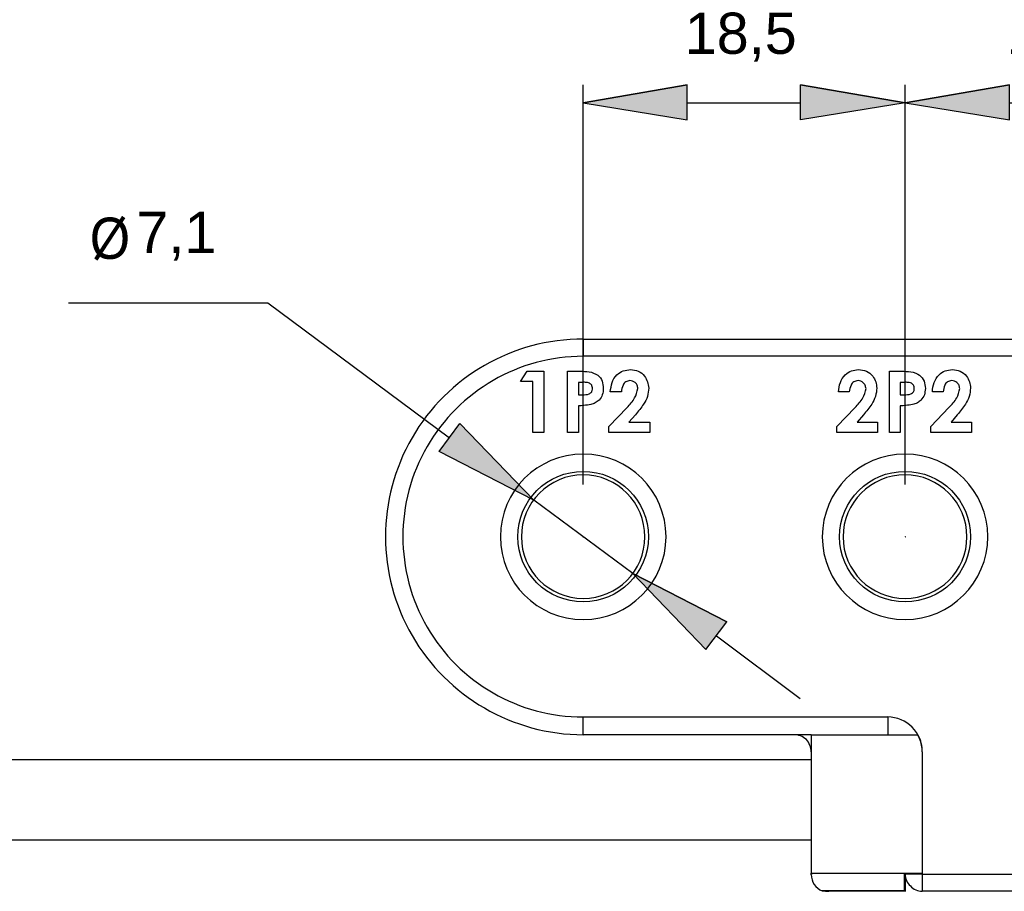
# Model space of a CAD drawing. Extents: x 165 to 962, y 179 to 777.
# Tile 4 of 6: x 488 to 648, y 447 to 589. Entities that reach past the tile are written whole.
import ezdxf

# ---------------------------------------------------------------- set-up
doc = ezdxf.new("R2010")
doc.units = 0
doc.layers.add('CAPA_1', color=7, linetype='CONTINUOUS')

# ---------------------------------------------------------------- blocks, each defined once
blk = doc.blocks.new('*U39')
at = {"layer": 'CAPA_1', "color": 7}
blk.add_solid([(596.45, 572.83), (579.53, 575.64), (596.45, 578.52)], dxfattribs=at)
blk = doc.blocks.new('BLOCK_4')
at = {"layer": 'CAPA_1'}
blk.add_lwpolyline([(579.53, 575.64), (596.45, 572.83), (596.45, 578.52), (579.53, 575.64)], dxfattribs=at)
at = {"layer": 'CAPA_1', "color": 7}
for points in [[(596.45, 578.52), (579.53, 575.64)], [(579.53, 575.64), (596.45, 572.83), (596.45, 578.52), (579.53, 575.64)]]:
    blk.add_lwpolyline(points, dxfattribs=at)
at = {"layer": 'CAPA_1'}
blk.add_open_spline([(596.45, 578.52), (596.45, 578.52), (579.53, 575.64), (579.53, 575.64), (579.53, 575.64), (596.45, 578.52), (596.45, 578.52), (596.45, 578.52), (596.45, 578.52), (596.45, 578.52)], degree=3, knots=[0, 0, 0, 0, 1, 1, 1, 2, 2, 2, 3, 3, 3, 3], dxfattribs=at)
at = {"layer": 'CAPA_1', "color": 7}
blk.add_blockref('*U39', (0, 0), dxfattribs=at)
blk = doc.blocks.new('*U40')
at = {"layer": 'CAPA_1', "color": 7}
blk.add_solid([(614.88, 572.83), (614.88, 578.52), (631.87, 575.64)], dxfattribs=at)
blk = doc.blocks.new('BLOCK_5')
at = {"layer": 'CAPA_1'}
blk.add_lwpolyline([(631.87, 575.64), (614.88, 572.83), (614.88, 578.52), (631.87, 575.64)], dxfattribs=at)
at = {"layer": 'CAPA_1', "color": 7}
for points in [[(614.88, 578.52), (631.87, 575.64)], [(631.87, 575.64), (614.88, 572.83), (614.88, 578.52), (631.87, 575.64)]]:
    blk.add_lwpolyline(points, dxfattribs=at)
at = {"layer": 'CAPA_1'}
blk.add_open_spline([(614.88, 578.52), (614.88, 578.52), (631.87, 575.64), (631.87, 575.64), (631.87, 575.64), (614.88, 578.52), (614.88, 578.52), (614.88, 578.52), (614.88, 578.52), (614.88, 578.52)], degree=3, knots=[0, 0, 0, 0, 1, 1, 1, 2, 2, 2, 3, 3, 3, 3], dxfattribs=at)
at = {"layer": 'CAPA_1', "color": 7}
blk.add_blockref('*U40', (0, 0), dxfattribs=at)
blk = doc.blocks.new('BLOCK_6')
at = {"layer": 'CAPA_1', "color": 7, "insert": (596.02, 582.34), "char_height": 6.7075, "attachment_point": 7}
blk.add_mtext('\\fArial|b0|i0|c0|p34;\\W1;18,5', dxfattribs=at)
blk = doc.blocks.new('*U41')
at = {"layer": 'CAPA_1', "color": 7}
blk.add_solid([(648.86, 572.83), (631.87, 575.64), (648.86, 578.52)], dxfattribs=at)
blk = doc.blocks.new('BLOCK_8')
at = {"layer": 'CAPA_1'}
blk.add_lwpolyline([(631.87, 575.64), (648.86, 572.83), (648.86, 578.52), (631.87, 575.64)], dxfattribs=at)
at = {"layer": 'CAPA_1', "color": 7}
for points in [[(648.86, 578.52), (631.87, 575.64)], [(631.87, 575.64), (648.86, 572.83), (648.86, 578.52), (631.87, 575.64)]]:
    blk.add_lwpolyline(points, dxfattribs=at)
at = {"layer": 'CAPA_1'}
blk.add_open_spline([(648.86, 578.52), (648.86, 578.52), (631.87, 575.64), (631.87, 575.64), (631.87, 575.64), (648.86, 578.52), (648.86, 578.52), (648.86, 578.52), (648.86, 578.52), (648.86, 578.52)], degree=3, knots=[0, 0, 0, 0, 1, 1, 1, 2, 2, 2, 3, 3, 3, 3], dxfattribs=at)
at = {"layer": 'CAPA_1', "color": 7}
blk.add_blockref('*U41', (0, 0), dxfattribs=at)
blk = doc.blocks.new('*U42')
at = {"layer": 'CAPA_1', "color": 7}
blk.add_solid([(667.3, 572.83), (667.3, 578.52), (684.29, 575.64)], dxfattribs=at)
blk = doc.blocks.new('BLOCK_9')
at = {"layer": 'CAPA_1'}
blk.add_lwpolyline([(684.29, 575.64), (667.3, 572.83), (667.3, 578.52), (684.29, 575.64)], dxfattribs=at)
at = {"layer": 'CAPA_1', "color": 7}
for points in [[(667.3, 578.52), (684.29, 575.64)], [(684.29, 575.64), (667.3, 572.83), (667.3, 578.52), (684.29, 575.64)]]:
    blk.add_lwpolyline(points, dxfattribs=at)
at = {"layer": 'CAPA_1'}
blk.add_open_spline([(667.3, 578.52), (667.3, 578.52), (684.29, 575.64), (684.29, 575.64), (684.29, 575.64), (667.3, 578.52), (667.3, 578.52), (667.3, 578.52), (667.3, 578.52), (667.3, 578.52)], degree=3, knots=[0, 0, 0, 0, 1, 1, 1, 2, 2, 2, 3, 3, 3, 3], dxfattribs=at)
at = {"layer": 'CAPA_1', "color": 7}
blk.add_blockref('*U42', (0, 0), dxfattribs=at)
blk = doc.blocks.new('BLOCK_10')
at = {"layer": 'CAPA_1', "color": 7, "insert": (648.43, 582.34), "char_height": 6.7075, "attachment_point": 7}
blk.add_mtext('\\fArial|b0|i0|c0|p34;\\W1;18,5', dxfattribs=at)
blk = doc.blocks.new('BLOCK_7')
at = {"layer": 'CAPA_1'}
for points in [[(631.87, 578.52), (631.87, 578.52)], [(631.87, 513.5), (631.87, 578.52)], [(684.29, 578.52), (684.29, 578.52)], [(684.29, 513.5), (684.29, 578.52)], [(648.86, 575.64), (667.3, 575.64)]]:
    blk.add_lwpolyline(points, dxfattribs=at)
for name in ['BLOCK_10', 'BLOCK_8', 'BLOCK_9']:
    blk.add_blockref(name, (0, 0), dxfattribs=at)
blk = doc.blocks.new('BLOCK_20')
at = {"layer": 'CAPA_1', "color": 7, "insert": (499.1, 549.94), "char_height": 6.7075, "attachment_point": 7}
blk.add_mtext('\\fLucida Sans Unicode|b0|i0|c0|p34;\\W1;Ø', dxfattribs=at)
blk = doc.blocks.new('BLOCK_21')
at = {"layer": 'CAPA_1', "color": 7, "insert": (506.81, 549.94), "char_height": 6.7075, "attachment_point": 7}
blk.add_mtext('\\fArial|b0|i0|c0|p34;\\W1;7,1', dxfattribs=at)
blk = doc.blocks.new('*U47')
at = {"layer": 'CAPA_1', "color": 7, "extrusion": (0, 0, -1)}
for points in [[(-599.47, 486.65), (-587.59, 499.03), (-599.47, 492.92)], [(-599.47, 486.65), (-599.47, 492.92), (-602.86, 491.18)]]:
    blk.add_solid(points, dxfattribs=at)
blk = doc.blocks.new('BLOCK_22')
at = {"layer": 'CAPA_1'}
blk.add_lwpolyline([(587.59, 499.03), (599.47, 486.65), (602.86, 491.18), (587.59, 499.03)], dxfattribs=at)
at = {"layer": 'CAPA_1', "color": 7}
for points in [[(602.86, 491.18), (587.59, 499.03)], [(587.59, 499.03), (599.47, 486.65), (602.86, 491.18), (587.59, 499.03)]]:
    blk.add_lwpolyline(points, dxfattribs=at)
at = {"layer": 'CAPA_1'}
blk.add_open_spline([(602.86, 491.18), (602.86, 491.18), (587.59, 499.03), (587.59, 499.03), (587.59, 499.03), (602.86, 491.18), (602.86, 491.18), (602.86, 491.18), (602.86, 491.18), (602.86, 491.18)], degree=3, knots=[0, 0, 0, 0, 1, 1, 1, 2, 2, 2, 3, 3, 3, 3], dxfattribs=at)
at = {"layer": 'CAPA_1', "color": 7}
blk.add_blockref('*U47', (0, 0), dxfattribs=at)
blk = doc.blocks.new('*U48')
at = {"layer": 'CAPA_1', "color": 7}
for points in [[(559.44, 517.16), (556.06, 518.9), (559.44, 523.44)], [(559.44, 517.16), (559.44, 523.44), (571.46, 510.98)]]:
    blk.add_solid(points, dxfattribs=at)
blk = doc.blocks.new('BLOCK_23')
at = {"layer": 'CAPA_1'}
blk.add_lwpolyline([(571.46, 510.98), (556.06, 518.9), (559.44, 523.44), (571.46, 510.98)], dxfattribs=at)
at = {"layer": 'CAPA_1', "color": 7}
for points in [[(571.46, 510.98), (556.06, 518.9), (559.44, 523.44), (571.46, 510.98)], [(559.44, 523.44), (571.46, 510.98)]]:
    blk.add_lwpolyline(points, dxfattribs=at)
at = {"layer": 'CAPA_1'}
blk.add_open_spline([(559.44, 523.44), (559.44, 523.44), (571.46, 510.98), (571.46, 510.98), (571.46, 510.98), (559.44, 523.44), (559.44, 523.44), (559.44, 523.44), (559.44, 523.44), (559.44, 523.44)], degree=3, knots=[0, 0, 0, 0, 1, 1, 1, 2, 2, 2, 3, 3, 3, 3], dxfattribs=at)
at = {"layer": 'CAPA_1', "color": 7}
blk.add_blockref('*U48', (0, 0), dxfattribs=at)
blk = doc.blocks.new('BLOCK_19')
at = {"layer": 'CAPA_1'}
for points in [[(495.79, 543.1), (528.19, 543.1)], [(528.19, 543.1), (528.19, 543.1)], [(528.19, 543.1), (557.78, 521.14)], [(587.59, 499.03), (571.46, 510.98)], [(601.2, 488.88), (614.81, 478.73)]]:
    blk.add_lwpolyline(points, dxfattribs=at)
for name in ['BLOCK_20', 'BLOCK_21', 'BLOCK_23', 'BLOCK_22']:
    blk.add_blockref(name, (0, 0), dxfattribs=at)
blk = doc.blocks.new('*U49')
at = {"layer": 'CAPA_1', "color": 7}
blk.add_solid([(579.53, 505.01), (579.46, 505.01), (579.53, 505.08)], dxfattribs=at)
blk = doc.blocks.new('*U50')
at = {"layer": 'CAPA_1', "color": 7, "extrusion": (0, 0, -1)}
blk.add_solid([(-631.87, 505.01), (-631.87, 505.08), (-631.94, 505.01)], dxfattribs=at)
blk = doc.blocks.new('*U51')
at = {"layer": 'CAPA_1', "color": 7, "extrusion": (0, 0, -1)}
for points in [[(-631.87, 575.64), (-631.87, 575.71), (-631.88, 575.64)], [(-631.88, 575.64), (-631.87, 575.71), (-631.88, 575.71)], [(-631.88, 575.64), (-631.88, 575.71), (-631.88, 575.64)], [(-631.88, 575.64), (-631.88, 575.71), (-631.88, 575.71)], [(-631.88, 575.64), (-631.88, 575.71), (-631.89, 575.64)], [(-631.89, 575.64), (-631.88, 575.71), (-631.89, 575.71)], [(-631.89, 575.64), (-631.89, 575.71), (-631.89, 575.64)], [(-631.89, 575.64), (-631.89, 575.71), (-631.89, 575.71)], [(-631.89, 575.64), (-631.89, 575.71), (-631.9, 575.64)], [(-631.9, 575.64), (-631.89, 575.71), (-631.9, 575.71)], [(-631.9, 575.64), (-631.9, 575.71), (-631.91, 575.64)], [(-631.91, 575.64), (-631.9, 575.71), (-631.91, 575.7)], [(-631.91, 575.64), (-631.91, 575.7), (-631.91, 575.64)], [(-631.91, 575.64), (-631.91, 575.7), (-631.91, 575.7)], [(-631.91, 575.64), (-631.91, 575.7), (-631.92, 575.64)], [(-631.92, 575.64), (-631.91, 575.7), (-631.92, 575.69)], [(-631.92, 575.64), (-631.92, 575.69), (-631.92, 575.64)], [(-631.92, 575.64), (-631.92, 575.69), (-631.92, 575.69)], [(-631.92, 575.64), (-631.92, 575.69), (-631.93, 575.64)], [(-631.93, 575.64), (-631.92, 575.69), (-631.93, 575.69)], [(-631.93, 575.64), (-631.93, 575.69), (-631.93, 575.64)], [(-631.93, 575.64), (-631.93, 575.69), (-631.93, 575.69)], [(-631.93, 575.64), (-631.93, 575.69), (-631.93, 575.64)], [(-631.93, 575.64), (-631.93, 575.69), (-631.93, 575.68)], [(-631.93, 575.64), (-631.93, 575.68), (-631.94, 575.64)], [(-631.94, 575.64), (-631.93, 575.68), (-631.94, 575.68)], [(-631.94, 575.64), (-631.94, 575.68), (-631.94, 575.64)], [(-631.94, 575.64), (-631.94, 575.68), (-631.94, 575.67)], [(-631.94, 575.64), (-631.94, 575.67), (-631.94, 575.64)], [(-631.94, 575.64), (-631.94, 575.67), (-631.94, 575.67)], [(-631.94, 575.64), (-631.94, 575.67), (-631.94, 575.64)], [(-631.94, 575.64), (-631.94, 575.67), (-631.94, 575.66)], [(-631.94, 575.64), (-631.94, 575.66), (-631.94, 575.64)], [(-631.94, 575.64), (-631.94, 575.66), (-631.94, 575.66)], [(-631.94, 575.64), (-631.94, 575.66), (-631.94, 575.64)], [(-631.94, 575.64), (-631.94, 575.66), (-631.94, 575.65)], [(-631.94, 575.64), (-631.94, 575.65), (-631.94, 575.64)], [(-631.94, 575.64), (-631.94, 575.65), (-631.94, 575.65)], [(-631.94, 575.64), (-631.94, 575.65), (-631.94, 575.64)]]:
    blk.add_solid(points, dxfattribs=at)
blk = doc.blocks.new('BLOCK_24')
at = {"layer": 'CAPA_1', "color": 7}
for points in [[(579.53, 505.01), (579.53, 505.08), (579.46, 505.01), (579.53, 505.01), (579.53, 505.01)], [(631.94, 505.01), (631.87, 505.08), (631.87, 505.01), (631.87, 505.01), (631.94, 505.01)]]:
    blk.add_lwpolyline(points, dxfattribs=at)
blk.add_open_spline([(631.94, 575.64), (631.94, 575.71), (631.87, 575.71), (631.87, 575.71), (631.87, 575.71), (631.87, 575.71), (631.87, 575.64), (631.87, 575.64), (631.87, 575.64), (631.87, 575.64), (631.87, 575.64), (631.94, 575.64), (631.94, 575.64)], degree=3, knots=[0, 0, 0, 0, 1, 1, 1, 2, 2, 2, 3, 3, 3, 4, 4, 4, 4], dxfattribs=at)
for name in ['*U51', '*U49', '*U50']:
    blk.add_blockref(name, (0, 0), dxfattribs=at)
blk = doc.blocks.new('*U52')
at = {"layer": 'CAPA_1', "color": 7, "extrusion": (0, 0, -1)}
blk.add_solid([(-631.87, 505.01), (-631.87, 505.08), (-631.94, 505.01)], dxfattribs=at)
blk = doc.blocks.new('*U53')
at = {"layer": 'CAPA_1', "color": 7, "extrusion": (0, 0, -1)}
for points in [[(-684.29, 505.01), (-684.29, 505.08), (-684.29, 505.01)], [(-684.29, 505.01), (-684.29, 505.08), (-684.29, 505.08)], [(-684.29, 505.01), (-684.29, 505.08), (-684.3, 505.01)], [(-684.3, 505.01), (-684.29, 505.08), (-684.3, 505.08)], [(-684.3, 505.01), (-684.3, 505.08), (-684.31, 505.01)], [(-684.31, 505.01), (-684.3, 505.08), (-684.31, 505.08)], [(-684.31, 505.01), (-684.31, 505.08), (-684.31, 505.01)], [(-684.31, 505.01), (-684.31, 505.08), (-684.31, 505.08)], [(-684.31, 505.01), (-684.31, 505.08), (-684.32, 505.01)], [(-684.32, 505.01), (-684.31, 505.08), (-684.32, 505.08)], [(-684.32, 505.01), (-684.32, 505.08), (-684.32, 505.01)], [(-684.32, 505.01), (-684.32, 505.08), (-684.32, 505.07)], [(-684.32, 505.01), (-684.32, 505.07), (-684.33, 505.01)], [(-684.33, 505.01), (-684.32, 505.07), (-684.33, 505.07)], [(-684.33, 505.01), (-684.33, 505.07), (-684.33, 505.01)], [(-684.33, 505.01), (-684.33, 505.07), (-684.33, 505.07)], [(-684.33, 505.01), (-684.33, 505.07), (-684.33, 505.01)], [(-684.33, 505.01), (-684.33, 505.07), (-684.33, 505.07)], [(-684.33, 505.01), (-684.33, 505.07), (-684.34, 505.01)], [(-684.34, 505.01), (-684.33, 505.07), (-684.34, 505.06)], [(-684.34, 505.01), (-684.34, 505.06), (-684.34, 505.01)], [(-684.34, 505.01), (-684.34, 505.06), (-684.34, 505.06)], [(-684.34, 505.01), (-684.34, 505.06), (-684.34, 505.01)], [(-684.34, 505.01), (-684.34, 505.06), (-684.34, 505.06)], [(-684.34, 505.01), (-684.34, 505.06), (-684.35, 505.01)], [(-684.35, 505.01), (-684.34, 505.06), (-684.35, 505.05)], [(-684.35, 505.01), (-684.35, 505.05), (-684.35, 505.01)], [(-684.35, 505.01), (-684.35, 505.05), (-684.35, 505.04)], [(-684.35, 505.01), (-684.35, 505.04), (-684.35, 505.01)], [(-684.35, 505.01), (-684.35, 505.04), (-684.35, 505.04)], [(-684.35, 505.01), (-684.35, 505.04), (-684.36, 505.01)], [(-684.36, 505.01), (-684.35, 505.04), (-684.36, 505.03)], [(-684.36, 505.01), (-684.36, 505.03), (-684.36, 505.01)], [(-684.36, 505.01), (-684.36, 505.03), (-684.36, 505.02)], [(-684.36, 505.01), (-684.36, 505.02), (-684.36, 505.01)], [(-684.36, 505.01), (-684.36, 505.02), (-684.36, 505.02)], [(-684.36, 505.01), (-684.36, 505.02), (-684.36, 505.01)], [(-684.36, 505.01), (-684.36, 505.02), (-684.36, 505.01)], [(-684.36, 505.01), (-684.36, 505.01), (-684.36, 505.01)]]:
    blk.add_solid(points, dxfattribs=at)
blk = doc.blocks.new('*U54')
at = {"layer": 'CAPA_1', "color": 7, "extrusion": (0, 0, -1)}
for points in [[(-684.29, 575.64), (-684.29, 575.71), (-684.31, 575.64)], [(-684.31, 575.64), (-684.29, 575.71), (-684.31, 575.71)], [(-684.31, 575.64), (-684.31, 575.71), (-684.32, 575.64)], [(-684.32, 575.64), (-684.31, 575.71), (-684.32, 575.71)], [(-684.32, 575.64), (-684.32, 575.71), (-684.33, 575.64)], [(-684.33, 575.64), (-684.32, 575.71), (-684.33, 575.71)], [(-684.33, 575.64), (-684.33, 575.71), (-684.34, 575.64)], [(-684.34, 575.64), (-684.33, 575.71), (-684.34, 575.71)], [(-684.34, 575.64), (-684.34, 575.71), (-684.34, 575.64)], [(-684.34, 575.64), (-684.34, 575.71), (-684.34, 575.71)], [(-684.34, 575.64), (-684.34, 575.71), (-684.35, 575.64)], [(-684.35, 575.64), (-684.34, 575.71), (-684.35, 575.71)], [(-684.35, 575.64), (-684.35, 575.71), (-684.35, 575.64)], [(-684.35, 575.64), (-684.35, 575.71), (-684.35, 575.7)], [(-684.35, 575.64), (-684.35, 575.7), (-684.35, 575.64)], [(-684.35, 575.64), (-684.35, 575.7), (-684.35, 575.7)], [(-684.35, 575.64), (-684.35, 575.7), (-684.35, 575.64)], [(-684.35, 575.64), (-684.35, 575.7), (-684.35, 575.7)], [(-684.35, 575.64), (-684.35, 575.7), (-684.35, 575.64)], [(-684.35, 575.64), (-684.35, 575.7), (-684.35, 575.7)], [(-684.35, 575.64), (-684.35, 575.7), (-684.36, 575.64)], [(-684.36, 575.64), (-684.35, 575.7), (-684.36, 575.69)], [(-684.36, 575.64), (-684.36, 575.69), (-684.36, 575.64)], [(-684.36, 575.64), (-684.36, 575.69), (-684.36, 575.69)], [(-684.36, 575.64), (-684.36, 575.69), (-684.36, 575.64)], [(-684.36, 575.64), (-684.36, 575.69), (-684.36, 575.68)], [(-684.36, 575.64), (-684.36, 575.68), (-684.36, 575.64)], [(-684.36, 575.64), (-684.36, 575.68), (-684.36, 575.67)], [(-684.36, 575.64), (-684.36, 575.67), (-684.36, 575.64)], [(-684.36, 575.64), (-684.36, 575.67), (-684.36, 575.66)], [(-684.36, 575.64), (-684.36, 575.66), (-684.36, 575.64)]]:
    blk.add_solid(points, dxfattribs=at)
blk = doc.blocks.new('BLOCK_25')
at = {"layer": 'CAPA_1', "color": 7}
blk.add_lwpolyline([(631.94, 505.01), (631.87, 505.08), (631.87, 505.01), (631.87, 505.01), (631.94, 505.01)], dxfattribs=at)
for points in [[(684.36, 575.64), (684.36, 575.71), (684.36, 575.71), (684.29, 575.71), (684.29, 575.71), (684.29, 575.71), (684.29, 575.64), (684.29, 575.64), (684.29, 575.64), (684.29, 575.64), (684.36, 575.64), (684.36, 575.64), (684.36, 575.64)], [(684.36, 505.01), (684.36, 505.01), (684.36, 505.08), (684.29, 505.08), (684.29, 505.08), (684.29, 505.01), (684.29, 505.01), (684.29, 505.01), (684.29, 505.01), (684.29, 505.01), (684.36, 505.01), (684.36, 505.01), (684.36, 505.01)]]:
    blk.add_open_spline(points, degree=3, knots=[0, 0, 0, 0, 1, 1, 1, 2, 2, 2, 3, 3, 3, 4, 4, 4, 4], dxfattribs=at)
for name in ['*U54', '*U52', '*U53']:
    blk.add_blockref(name, (0, 0), dxfattribs=at)
blk = doc.blocks.new('*U58')
at = {"layer": 'CAPA_1', "color": 7, "extrusion": (0, 0, -1)}
for points in [[(-616.61, 450), (-616.61, 450.07), (-616.63, 450)], [(-616.63, 450), (-616.61, 450.07), (-616.63, 450.07)], [(-616.63, 450), (-616.63, 450.07), (-616.64, 450)], [(-616.64, 450), (-616.63, 450.07), (-616.64, 450.07)], [(-616.64, 450), (-616.64, 450.07), (-616.65, 450)], [(-616.65, 450), (-616.64, 450.07), (-616.65, 450.07)], [(-616.65, 450), (-616.65, 450.07), (-616.66, 450)], [(-616.66, 450), (-616.65, 450.07), (-616.66, 450.07)], [(-616.66, 450), (-616.66, 450.07), (-616.66, 450)], [(-616.66, 450), (-616.66, 450.07), (-616.66, 450.07)], [(-616.66, 450), (-616.66, 450.07), (-616.67, 450)], [(-616.67, 450), (-616.66, 450.07), (-616.67, 450.07)], [(-616.67, 450), (-616.67, 450.07), (-616.67, 450)], [(-616.67, 450), (-616.67, 450.07), (-616.67, 450.06)], [(-616.67, 450), (-616.67, 450.06), (-616.67, 450)], [(-616.67, 450), (-616.67, 450.06), (-616.67, 450.06)], [(-616.67, 450), (-616.67, 450.06), (-616.67, 450)], [(-616.67, 450), (-616.67, 450.06), (-616.67, 450.06)], [(-616.67, 450), (-616.67, 450.06), (-616.67, 450)], [(-616.67, 450), (-616.67, 450.06), (-616.67, 450.06)], [(-616.67, 450), (-616.67, 450.06), (-616.68, 450)], [(-616.68, 450), (-616.67, 450.06), (-616.68, 450.05)], [(-616.68, 450), (-616.68, 450.05), (-616.68, 450)], [(-616.68, 450), (-616.68, 450.05), (-616.68, 450.05)], [(-616.68, 450), (-616.68, 450.05), (-616.68, 450)], [(-616.68, 450), (-616.68, 450.05), (-616.68, 450.04)], [(-616.68, 450), (-616.68, 450.04), (-616.68, 450)], [(-616.68, 450), (-616.68, 450.04), (-616.68, 450.03)], [(-616.68, 450), (-616.68, 450.03), (-616.68, 450)], [(-616.68, 450), (-616.68, 450.03), (-616.68, 450.02)], [(-616.68, 450), (-616.68, 450.02), (-616.68, 450)]]:
    blk.add_solid(points, dxfattribs=at)
blk = doc.blocks.new('BLOCK_27')
at = {"layer": 'CAPA_1', "color": 7}
blk.add_open_spline([(616.68, 450), (616.68, 450.07), (616.68, 450.07), (616.61, 450.07), (616.61, 450.07), (616.61, 450.07), (616.61, 450), (616.61, 450), (616.61, 450), (616.61, 450), (616.68, 450), (616.68, 450), (616.68, 450)], degree=3, knots=[0, 0, 0, 0, 1, 1, 1, 2, 2, 2, 3, 3, 3, 4, 4, 4, 4], dxfattribs=at)
blk.add_blockref('*U58', (0, 0), dxfattribs=at)
blk = doc.blocks.new('*U61')
at = {"layer": 'CAPA_1', "color": 7}
for points in [[(571.4, 510.98), (571.4, 511.04), (571.4, 511.05)], [(571.4, 510.98), (571.4, 511.05), (571.4, 511.05)], [(571.4, 510.98), (571.4, 511.05), (571.4, 511.05)], [(571.4, 510.98), (571.4, 511.05), (571.4, 511.05)], [(571.41, 510.98), (571.4, 511.05), (571.41, 511.05)], [(571.4, 510.98), (571.4, 511.04), (571.4, 511.04)], [(571.42, 510.98), (571.41, 511.05), (571.42, 511.05)], [(571.42, 510.98), (571.42, 511.05), (571.42, 511.06)], [(571.43, 510.98), (571.42, 511.06), (571.43, 511.06)], [(571.44, 510.98), (571.43, 511.06), (571.44, 511.06)], [(571.46, 510.98), (571.44, 511.06), (571.46, 511.06)], [(571.4, 510.98), (571.39, 511.03), (571.4, 511.04)], [(571.39, 510.98), (571.39, 511.02), (571.39, 511.03)], [(571.39, 510.98), (571.39, 511.03), (571.39, 511.03)], [(571.39, 510.98), (571.39, 511.01), (571.39, 511.02)], [(571.39, 510.98), (571.39, 510.98), (571.39, 511.01)]]:
    blk.add_solid(points, dxfattribs=at)
at = {"layer": 'CAPA_1', "color": 7, "extrusion": (0, 0, -1)}
for points in [[(-571.4, 510.98), (-571.4, 511.05), (-571.4, 510.98)], [(-571.4, 510.98), (-571.4, 511.05), (-571.4, 510.98)], [(-571.4, 510.98), (-571.4, 511.05), (-571.4, 510.98)], [(-571.4, 510.98), (-571.4, 511.05), (-571.41, 510.98)], [(-571.4, 510.98), (-571.4, 511.04), (-571.4, 510.98)], [(-571.41, 510.98), (-571.41, 511.05), (-571.42, 510.98)], [(-571.42, 510.98), (-571.42, 511.06), (-571.43, 510.98)], [(-571.42, 510.98), (-571.42, 511.05), (-571.42, 510.98)], [(-571.43, 510.98), (-571.43, 511.06), (-571.44, 510.98)], [(-571.44, 510.98), (-571.44, 511.06), (-571.46, 510.98)], [(-571.39, 510.98), (-571.39, 511.03), (-571.39, 510.98)], [(-571.39, 510.98), (-571.39, 511.03), (-571.4, 510.98)], [(-571.39, 510.98), (-571.39, 511.02), (-571.39, 510.98)], [(-571.39, 510.98), (-571.39, 511.01), (-571.39, 510.98)], [(-571.4, 510.98), (-571.4, 511.04), (-571.4, 510.98)]]:
    blk.add_solid(points, dxfattribs=at)
blk = doc.blocks.new('BLOCK_28')
at = {"layer": 'CAPA_1', "color": 7}
blk.add_open_spline([(571.46, 510.98), (571.46, 511.06), (571.46, 511.06), (571.46, 511.06), (571.39, 511.06), (571.39, 511.06), (571.39, 510.98), (571.39, 510.98), (571.39, 510.98), (571.46, 510.98), (571.46, 510.98), (571.46, 510.98), (571.46, 510.98)], degree=3, knots=[0, 0, 0, 0, 1, 1, 1, 2, 2, 2, 3, 3, 3, 4, 4, 4, 4], dxfattribs=at)
blk.add_blockref('*U61', (0, 0), dxfattribs=at)
blk = doc.blocks.new('BLOCK_3')
at = {"layer": 'CAPA_1'}
for points in [[(579.53, 578.52), (579.53, 578.52)], [(579.53, 513.5), (579.53, 578.52)], [(631.87, 578.52), (631.87, 578.52)], [(631.87, 513.5), (631.87, 578.52)], [(596.45, 575.64), (614.88, 575.64)]]:
    blk.add_lwpolyline(points, dxfattribs=at)
at = {"layer": 'CAPA_1', "color": 7}
for points in [[(579.53, 537.19), (579.53, 537.19)], [(579.53, 537.19), (579.53, 534.38)], [(579.53, 537.19), (684.29, 537.19)], [(684.29, 534.38), (579.53, 534.38)], [(569.3, 530.28), (570.38, 531.94)], [(570.38, 531.94), (573.12, 531.94)], [(570.38, 531.94), (570.38, 531.94)], [(573.12, 531.94), (573.12, 531.94)], [(573.12, 531.94), (573.12, 531.94)], [(573.12, 531.94), (573.12, 522)], [(576.94, 531.94), (578.95, 531.94)], [(576.94, 531.94), (576.94, 531.94)], [(576.94, 522), (576.94, 531.94)], [(578.95, 531.94), (578.95, 531.94)], [(629.35, 531.94), (631.3, 531.94)], [(629.35, 531.94), (629.35, 531.94)], [(629.35, 522), (629.35, 531.94)], [(631.3, 531.94), (631.3, 531.94)], [(571.32, 530.28), (569.3, 530.28)], [(571.32, 530.28), (571.32, 530.28)], [(571.32, 522), (571.32, 530.28)], [(571.32, 530.28), (571.32, 530.28)], [(579.31, 530.14), (578.74, 530.14)], [(578.74, 530.14), (578.74, 530.14)], [(578.74, 530.14), (578.74, 528.12)], [(579.31, 530.14), (579.31, 530.14)], [(631.66, 530.14), (631.08, 530.14)], [(631.08, 530.14), (631.08, 530.14)], [(631.08, 530.14), (631.08, 528.12)], [(631.66, 530.14), (631.66, 530.14)], [(578.74, 528.12), (579.38, 528.12)], [(579.38, 528.12), (579.38, 528.12)], [(585.72, 528.62), (583.92, 528.62)], [(585.72, 528.62), (585.72, 528.62)], [(622.8, 528.62), (621.07, 528.62)], [(622.8, 528.62), (622.8, 528.62)], [(631.08, 528.12), (631.73, 528.12)], [(631.73, 528.12), (631.73, 528.12)], [(638.06, 528.62), (636.34, 528.62)], [(638.06, 528.62), (638.06, 528.62)], [(578.74, 526.32), (578.74, 526.32)], [(578.74, 526.32), (578.74, 522)], [(583.7, 522.94), (586.66, 526.03)], [(586.66, 526.03), (586.66, 526.03)], [(620.78, 522.94), (623.74, 526.03)], [(623.74, 526.03), (623.74, 526.03)], [(631.08, 526.32), (631.08, 526.32)], [(631.08, 526.32), (631.08, 522)], [(636.05, 522.94), (639, 526.03)], [(639, 526.03), (639, 526.03)], [(588.02, 524.88), (586.94, 523.66)], [(588.02, 524.88), (588.02, 524.88)], [(625.1, 524.88), (624.1, 523.66)], [(625.1, 524.88), (625.1, 524.88)], [(640.37, 524.88), (639.36, 523.66)], [(640.37, 524.88), (640.37, 524.88)], [(583.7, 522.94), (583.7, 522.94)], [(583.7, 522), (583.7, 522.94)], [(586.94, 523.66), (590.33, 523.66)], [(590.33, 523.66), (590.33, 523.66)], [(590.33, 523.66), (590.33, 523.66)], [(590.33, 523.66), (590.33, 522)], [(620.78, 522.94), (620.78, 522.94)], [(620.78, 522), (620.78, 522.94)], [(624.1, 523.66), (627.41, 523.66)], [(627.41, 523.66), (627.41, 523.66)], [(627.41, 523.66), (627.41, 523.66)], [(627.41, 523.66), (627.41, 522)], [(636.05, 522.94), (636.05, 522.94)], [(636.05, 522), (636.05, 522.94)], [(639.36, 523.66), (642.67, 523.66)], [(642.67, 523.66), (642.67, 523.66)], [(642.67, 523.66), (642.67, 523.66)], [(642.67, 523.66), (642.67, 522)], [(573.12, 522), (571.32, 522)], [(573.12, 522), (573.12, 522)], [(578.74, 522), (576.94, 522)], [(578.74, 522), (578.74, 522)], [(590.33, 522), (583.7, 522)], [(590.33, 522), (590.33, 522)], [(627.41, 522), (620.78, 522)], [(627.41, 522), (627.41, 522)], [(631.08, 522), (629.35, 522)], [(631.08, 522), (631.08, 522)], [(642.67, 522), (636.05, 522)], [(642.67, 522), (642.67, 522)], [(579.53, 475.7), (629.06, 475.7)], [(579.53, 475.7), (579.53, 475.7)], [(579.53, 472.82), (579.53, 475.7)], [(629.06, 475.7), (629.06, 475.7)], [(629.06, 475.7), (629.06, 475.7)], [(629.06, 475.7), (629.06, 472.82)], [(616.61, 472.82), (579.53, 472.82)], [(613.8, 472.82), (613.8, 472.82)], [(616.61, 472.82), (616.61, 472.82)], [(616.61, 472.82), (616.61, 472.75)], [(616.61, 472.82), (633.96, 472.82)], [(616.61, 472.82), (616.61, 472.82)], [(634.03, 472.75), (616.61, 472.75)], [(616.61, 472.75), (616.61, 472.75)], [(616.61, 472.75), (616.61, 450.29)], [(633.96, 472.82), (633.96, 472.82)], [(633.96, 472.82), (634.03, 472.75)], [(634.03, 472.75), (634.03, 472.75)], [(615.82, 472.03), (615.82, 472.03)], [(616.61, 470.02), (616.61, 470.02)], [(634.68, 470.02), (634.68, 470.02)], [(634.68, 470.02), (634.68, 450.29)], [(634.68, 470.02), (634.68, 470.02)], [(634.68, 470.02), (634.68, 450.14)], [(616.61, 468.72), (361.58, 468.72)], [(616.61, 468.72), (616.61, 468.72)], [(361.58, 455.69), (616.61, 455.69)], [(616.61, 455.69), (616.61, 455.69)], [(616.61, 450.29), (634.68, 450.29)], [(616.61, 450.29), (616.61, 450.29)], [(616.61, 450.07), (616.61, 450.29)], [(634.68, 450.29), (634.61, 450.14)], [(634.68, 450.29), (634.68, 450.29)], [(634.68, 450.29), (634.68, 450.29)], [(634.61, 450.14), (631.73, 450.14)], [(631.73, 450.14), (631.73, 450.14)], [(634.61, 450.14), (634.61, 450.14)], [(634.68, 450.14), (634.61, 450.14)], [(634.68, 450.14), (634.68, 450.14)], [(634.68, 450.14), (634.68, 447.34)], [(634.68, 450.14), (670.18, 450.14)], [(634.68, 450.14), (634.68, 450.14)], [(631.8, 447.41), (618.41, 447.41)], [(618.41, 447.41), (618.41, 447.41)], [(619.49, 447.34), (619.49, 447.34)], [(631.87, 447.34), (619.49, 447.34)], [(631.8, 447.41), (631.8, 447.41)], [(631.8, 447.41), (631.8, 447.41)], [(631.8, 447.41), (631.87, 447.34)], [(631.87, 447.34), (631.94, 447.41)], [(631.87, 447.34), (631.87, 447.34)], [(631.94, 447.41), (631.94, 447.41)], [(670.18, 447.34), (634.68, 447.34)]]:
    blk.add_lwpolyline(points, dxfattribs=at)
for points, knots in [([(579.53, 537.19), (568.01, 537.19), (557.42, 531.07), (551.66, 521.14), (545.9, 511.13), (545.9, 498.89), (551.66, 488.95), (557.42, 479.02), (568.01, 472.82), (579.53, 472.82)], [0, 0, 0, 0, 1, 1, 1, 2, 2, 2, 3, 3, 3, 3]), ([(579.53, 534.38), (569.02, 534.38), (559.37, 528.77), (554.11, 519.7), (548.86, 510.62), (548.86, 499.46), (554.11, 490.32), (559.37, 481.25), (569.02, 475.7), (579.53, 475.7)], [0, 0, 0, 0, 1, 1, 1, 2, 2, 2, 3, 3, 3, 3]), ([(578.95, 531.94), (579.46, 531.94), (579.96, 531.94), (580.46, 531.86), (580.97, 531.79), (581.47, 531.58), (581.9, 531.29), (582.19, 531.07), (582.48, 530.71), (582.62, 530.35), (582.7, 529.92), (582.77, 529.56), (582.77, 529.13)], [0, 0, 0, 0, 1, 1, 1, 2, 2, 2, 3, 3, 3, 4, 4, 4, 4]), ([(583.92, 528.62), (583.99, 529.13), (584.06, 529.63), (584.21, 530.14), (584.35, 530.57), (584.64, 531), (585, 531.36), (585.36, 531.65), (585.65, 531.86), (586.01, 532.01), (586.44, 532.15), (586.8, 532.15), (587.23, 532.22)], [0, 0, 0, 0, 1, 1, 1, 2, 2, 2, 3, 3, 3, 4, 4, 4, 4]), ([(587.23, 532.22), (587.66, 532.15), (588.1, 532.15), (588.46, 531.94), (588.89, 531.79), (589.25, 531.5), (589.46, 531.14), (589.68, 530.86), (589.9, 530.57), (589.97, 530.21), (590.11, 529.92), (590.11, 529.56), (590.18, 529.2)], [0, 0, 0, 0, 1, 1, 1, 2, 2, 2, 3, 3, 3, 4, 4, 4, 4]), ([(621.07, 528.62), (621.07, 529.13), (621.14, 529.63), (621.36, 530.14), (621.5, 530.57), (621.79, 531), (622.15, 531.36), (622.44, 531.65), (622.8, 531.86), (623.16, 532.01), (623.52, 532.15), (623.88, 532.15), (624.31, 532.22)], [0, 0, 0, 0, 1, 1, 1, 2, 2, 2, 3, 3, 3, 4, 4, 4, 4]), ([(624.31, 532.22), (624.74, 532.15), (625.18, 532.15), (625.61, 531.94), (625.97, 531.79), (626.33, 531.5), (626.62, 531.14), (626.83, 530.86), (626.98, 530.57), (627.12, 530.21), (627.19, 529.92), (627.26, 529.56), (627.26, 529.2)], [0, 0, 0, 0, 1, 1, 1, 2, 2, 2, 3, 3, 3, 4, 4, 4, 4]), ([(631.3, 531.94), (631.8, 531.94), (632.3, 531.94), (632.81, 531.86), (633.38, 531.79), (633.89, 531.58), (634.25, 531.29), (634.54, 531.07), (634.82, 530.71), (634.97, 530.35), (635.11, 529.92), (635.11, 529.56), (635.18, 529.13)], [0, 0, 0, 0, 1, 1, 1, 2, 2, 2, 3, 3, 3, 4, 4, 4, 4]), ([(636.34, 528.62), (636.34, 529.13), (636.41, 529.63), (636.62, 530.14), (636.77, 530.57), (637.06, 531), (637.42, 531.36), (637.7, 531.65), (638.06, 531.86), (638.42, 532.01), (638.78, 532.15), (639.14, 532.15), (639.58, 532.22)], [0, 0, 0, 0, 1, 1, 1, 2, 2, 2, 3, 3, 3, 4, 4, 4, 4]), ([(639.58, 532.22), (640.01, 532.15), (640.44, 532.15), (640.87, 531.94), (641.23, 531.79), (641.59, 531.5), (641.88, 531.14), (642.1, 530.86), (642.24, 530.57), (642.38, 530.21), (642.46, 529.92), (642.53, 529.56), (642.53, 529.2)], [0, 0, 0, 0, 1, 1, 1, 2, 2, 2, 3, 3, 3, 4, 4, 4, 4]), ([(587.09, 530.42), (586.87, 530.35), (586.66, 530.35), (586.44, 530.21), (586.22, 530.14), (586.08, 529.92), (586.01, 529.7), (585.79, 529.34), (585.79, 528.98), (585.72, 528.62)], [0, 0, 0, 0, 1, 1, 1, 2, 2, 2, 3, 3, 3, 3]), ([(588.38, 529.13), (588.38, 529.27), (588.38, 529.49), (588.31, 529.7), (588.24, 529.85), (588.1, 529.99), (587.95, 530.14), (587.81, 530.21), (587.66, 530.28), (587.52, 530.35), (587.38, 530.42), (587.23, 530.42), (587.09, 530.42)], [0, 0, 0, 0, 1, 1, 1, 2, 2, 2, 3, 3, 3, 4, 4, 4, 4]), ([(624.24, 530.42), (623.95, 530.35), (623.74, 530.35), (623.52, 530.21), (623.38, 530.14), (623.16, 529.92), (623.09, 529.7), (622.94, 529.34), (622.87, 528.98), (622.8, 528.62)], [0, 0, 0, 0, 1, 1, 1, 2, 2, 2, 3, 3, 3, 3]), ([(625.54, 529.13), (625.46, 529.27), (625.46, 529.49), (625.39, 529.7), (625.32, 529.85), (625.18, 529.99), (625.03, 530.14), (624.96, 530.21), (624.82, 530.28), (624.67, 530.35), (624.53, 530.42), (624.38, 530.42), (624.24, 530.42)], [0, 0, 0, 0, 1, 1, 1, 2, 2, 2, 3, 3, 3, 4, 4, 4, 4]), ([(639.43, 530.42), (639.22, 530.35), (639, 530.35), (638.78, 530.21), (638.64, 530.14), (638.42, 529.92), (638.35, 529.7), (638.21, 529.34), (638.14, 528.98), (638.06, 528.62)], [0, 0, 0, 0, 1, 1, 1, 2, 2, 2, 3, 3, 3, 3]), ([(640.8, 529.13), (640.73, 529.27), (640.73, 529.49), (640.66, 529.7), (640.58, 529.85), (640.44, 529.99), (640.3, 530.14), (640.22, 530.21), (640.08, 530.28), (639.94, 530.35), (639.79, 530.42), (639.65, 530.42), (639.43, 530.42)], [0, 0, 0, 0, 1, 1, 1, 2, 2, 2, 3, 3, 3, 4, 4, 4, 4]), ([(580.54, 529.99), (580.32, 530.06), (580.1, 530.14), (579.89, 530.14), (579.67, 530.21), (579.46, 530.21), (579.31, 530.14)], [0, 0, 0, 0, 1, 1, 1, 2, 2, 2, 2]), ([(579.38, 528.12), (579.74, 528.12), (580.1, 528.12), (580.46, 528.26), (580.54, 528.26), (580.61, 528.34), (580.68, 528.41), (580.75, 528.48), (580.82, 528.55), (580.9, 528.62), (580.9, 528.7), (580.97, 528.77), (580.97, 528.84), (581.04, 528.98), (581.04, 529.06), (581.04, 529.13)], [0, 0, 0, 0, 1, 1, 1, 2, 2, 2, 3, 3, 3, 4, 4, 4, 5, 5, 5, 5]), ([(581.04, 529.13), (581.04, 529.2), (581.04, 529.34), (580.97, 529.42), (580.97, 529.49), (580.9, 529.63), (580.9, 529.7), (580.82, 529.78), (580.68, 529.92), (580.54, 529.99)], [0, 0, 0, 0, 1, 1, 1, 2, 2, 2, 3, 3, 3, 3]), ([(582.77, 529.13), (582.77, 528.77), (582.77, 528.48), (582.62, 528.12), (582.55, 527.83), (582.34, 527.54), (582.12, 527.26), (581.9, 527.11), (581.69, 526.9), (581.47, 526.82), (581.26, 526.68), (580.97, 526.61), (580.75, 526.54)], [0, 0, 0, 0, 1, 1, 1, 2, 2, 2, 3, 3, 3, 4, 4, 4, 4]), ([(586.66, 526.03), (587.09, 526.54), (587.59, 527.04), (587.88, 527.62), (588.17, 528.05), (588.24, 528.62), (588.38, 529.13)], [0, 0, 0, 0, 1, 1, 1, 2, 2, 2, 2]), ([(590.18, 529.2), (590.11, 528.77), (590.04, 528.34), (589.97, 527.83), (589.82, 527.4), (589.61, 526.97), (589.32, 526.61), (588.96, 525.96), (588.46, 525.46), (588.02, 524.88)], [0, 0, 0, 0, 1, 1, 1, 2, 2, 2, 3, 3, 3, 3]), ([(623.74, 526.03), (624.24, 526.54), (624.67, 527.04), (625.03, 527.62), (625.25, 528.05), (625.39, 528.62), (625.54, 529.13)], [0, 0, 0, 0, 1, 1, 1, 2, 2, 2, 2]), ([(627.26, 529.2), (627.26, 528.77), (627.19, 528.34), (627.05, 527.83), (626.9, 527.4), (626.69, 526.97), (626.47, 526.61), (626.04, 525.96), (625.61, 525.46), (625.1, 524.88)], [0, 0, 0, 0, 1, 1, 1, 2, 2, 2, 3, 3, 3, 3]), ([(632.95, 529.99), (632.66, 530.06), (632.45, 530.14), (632.23, 530.14), (632.02, 530.21), (631.87, 530.21), (631.66, 530.14)], [0, 0, 0, 0, 1, 1, 1, 2, 2, 2, 2]), ([(631.73, 528.12), (632.09, 528.12), (632.52, 528.12), (632.81, 528.26), (632.88, 528.26), (633.02, 528.34), (633.1, 528.41), (633.17, 528.48), (633.17, 528.55), (633.24, 528.62), (633.31, 528.7), (633.31, 528.77), (633.38, 528.84), (633.38, 528.98), (633.38, 529.06), (633.38, 529.13)], [0, 0, 0, 0, 1, 1, 1, 2, 2, 2, 3, 3, 3, 4, 4, 4, 5, 5, 5, 5]), ([(633.38, 529.13), (633.38, 529.2), (633.38, 529.34), (633.38, 529.42), (633.31, 529.49), (633.31, 529.63), (633.24, 529.7), (633.17, 529.78), (633.02, 529.92), (632.95, 529.99)], [0, 0, 0, 0, 1, 1, 1, 2, 2, 2, 3, 3, 3, 3]), ([(635.18, 529.13), (635.11, 528.77), (635.11, 528.48), (635.04, 528.12), (634.9, 527.83), (634.68, 527.54), (634.46, 527.26), (634.32, 527.11), (634.1, 526.9), (633.89, 526.82), (633.6, 526.68), (633.38, 526.61), (633.1, 526.54)], [0, 0, 0, 0, 1, 1, 1, 2, 2, 2, 3, 3, 3, 4, 4, 4, 4]), ([(639, 526.03), (639.5, 526.54), (639.94, 527.04), (640.3, 527.62), (640.51, 528.05), (640.66, 528.62), (640.8, 529.13)], [0, 0, 0, 0, 1, 1, 1, 2, 2, 2, 2]), ([(642.53, 529.2), (642.46, 528.77), (642.46, 528.34), (642.31, 527.83), (642.17, 527.4), (641.95, 526.97), (641.74, 526.61), (641.3, 525.96), (640.87, 525.46), (640.37, 524.88)], [0, 0, 0, 0, 1, 1, 1, 2, 2, 2, 3, 3, 3, 3]), ([(580.75, 526.54), (580.39, 526.46), (580.03, 526.39), (579.6, 526.39), (579.31, 526.32), (579.02, 526.32), (578.74, 526.32)], [0, 0, 0, 0, 1, 1, 1, 2, 2, 2, 2]), ([(633.1, 526.54), (632.74, 526.46), (632.38, 526.39), (632.02, 526.39), (631.73, 526.32), (631.37, 526.32), (631.08, 526.32)], [0, 0, 0, 0, 1, 1, 1, 2, 2, 2, 2]), ([(566.06, 505.01), (566.06, 512.5), (572.04, 518.47), (579.53, 518.47), (586.94, 518.47), (592.99, 512.5), (592.99, 505.01), (592.99, 497.59), (586.94, 491.54), (579.53, 491.54), (572.04, 491.54), (566.06, 497.59), (566.06, 505.01)], [0, 0, 0, 0, 1, 1, 1, 2, 2, 2, 3, 3, 3, 4, 4, 4, 4]), ([(618.41, 505.01), (618.41, 512.5), (624.46, 518.47), (631.87, 518.47), (639.29, 518.47), (645.34, 512.5), (645.34, 505.01), (645.34, 497.59), (639.29, 491.54), (631.87, 491.54), (624.46, 491.54), (618.41, 497.59), (618.41, 505.01)], [0, 0, 0, 0, 1, 1, 1, 2, 2, 2, 3, 3, 3, 4, 4, 4, 4]), ([(590.11, 505.01), (590.11, 510.91), (585.36, 515.66), (579.53, 515.66), (573.62, 515.66), (568.87, 510.91), (568.87, 505.01), (568.87, 499.18), (573.62, 494.42), (579.53, 494.42), (585.36, 494.42), (590.11, 499.18), (590.11, 505.01)], [0, 0, 0, 0, 1, 1, 1, 2, 2, 2, 3, 3, 3, 4, 4, 4, 4]), ([(569.45, 505.01), (569.45, 510.55), (573.98, 515.09), (579.53, 515.09), (585.07, 515.09), (589.54, 510.55), (589.54, 505.01), (589.54, 499.46), (585.07, 495), (579.53, 495), (573.98, 495), (569.45, 499.46), (569.45, 505.01)], [0, 0, 0, 0, 1, 1, 1, 2, 2, 2, 3, 3, 3, 4, 4, 4, 4]), ([(642.53, 505.01), (642.53, 510.91), (637.78, 515.66), (631.87, 515.66), (626.04, 515.66), (621.22, 510.91), (621.22, 505.01), (621.22, 499.18), (626.04, 494.42), (631.87, 494.42), (637.78, 494.42), (642.53, 499.18), (642.53, 505.01)], [0, 0, 0, 0, 1, 1, 1, 2, 2, 2, 3, 3, 3, 4, 4, 4, 4]), ([(621.79, 505.01), (621.79, 510.55), (626.33, 515.09), (631.87, 515.09), (637.42, 515.09), (641.95, 510.55), (641.95, 505.01), (641.95, 499.46), (637.42, 495), (631.87, 495), (626.33, 495), (621.79, 499.46), (621.79, 505.01)], [0, 0, 0, 0, 1, 1, 1, 2, 2, 2, 3, 3, 3, 4, 4, 4, 4]), ([(634.68, 470.02), (634.68, 471.53), (634.1, 472.97), (633.02, 474.05), (632.02, 475.06), (630.58, 475.7), (629.06, 475.7)], [0, 0, 0, 0, 1, 1, 1, 2, 2, 2, 2]), ([(616.61, 470.02), (616.61, 470.74), (616.32, 471.46), (615.82, 472.03), (615.24, 472.54), (614.52, 472.82), (613.8, 472.82)], [0, 0, 0, 0, 1, 1, 1, 2, 2, 2, 2]), ([(616.61, 470.02), (616.61, 470.74), (616.32, 471.46), (615.82, 472.03), (615.24, 472.54), (614.52, 472.82), (613.8, 472.82)], [0, 0, 0, 0, 1, 1, 1, 2, 2, 2, 2]), ([(616.61, 470.02), (616.61, 470.74), (616.32, 471.46), (615.82, 472.03), (615.24, 472.54), (614.52, 472.82), (613.8, 472.82)], [0, 0, 0, 0, 1, 1, 1, 2, 2, 2, 2]), ([(616.61, 470.02), (616.61, 470.74), (616.32, 471.46), (615.82, 472.03), (615.24, 472.54), (614.52, 472.82), (613.8, 472.82)], [0, 0, 0, 0, 1, 1, 1, 2, 2, 2, 2]), ([(616.61, 470.02), (616.61, 470.74), (616.32, 471.46), (615.82, 472.03), (615.24, 472.54), (614.52, 472.82), (613.8, 472.82)], [0, 0, 0, 0, 1, 1, 1, 2, 2, 2, 2]), ([(616.61, 470.02), (616.61, 470.74), (616.32, 471.46), (615.82, 472.03), (615.24, 472.54), (614.52, 472.82), (613.8, 472.82)], [0, 0, 0, 0, 1, 1, 1, 2, 2, 2, 2]), ([(616.61, 470.02), (616.61, 470.74), (616.32, 471.46), (615.82, 472.03), (615.24, 472.54), (614.52, 472.82), (613.8, 472.82)], [0, 0, 0, 0, 1, 1, 1, 2, 2, 2, 2]), ([(616.61, 470.02), (616.61, 470.74), (616.32, 471.46), (615.82, 472.03), (615.24, 472.54), (614.52, 472.82), (613.8, 472.82)], [0, 0, 0, 0, 1, 1, 1, 2, 2, 2, 2]), ([(616.61, 470.02), (616.61, 470.74), (616.32, 471.46), (615.82, 472.03), (615.24, 472.54), (614.52, 472.82), (613.8, 472.82)], [0, 0, 0, 0, 1, 1, 1, 2, 2, 2, 2]), ([(616.61, 470.02), (616.61, 470.74), (616.32, 471.46), (615.82, 472.03), (615.24, 472.54), (614.52, 472.82), (613.8, 472.82)], [0, 0, 0, 0, 1, 1, 1, 2, 2, 2, 2]), ([(616.61, 470.02), (616.61, 470.74), (616.32, 471.46), (615.82, 472.03), (615.24, 472.54), (614.52, 472.82), (613.8, 472.82)], [0, 0, 0, 0, 1, 1, 1, 2, 2, 2, 2]), ([(616.61, 470.02), (616.61, 470.74), (616.32, 471.46), (615.82, 472.03), (615.24, 472.54), (614.52, 472.82), (613.8, 472.82)], [0, 0, 0, 0, 1, 1, 1, 2, 2, 2, 2]), ([(616.61, 470.02), (616.61, 470.74), (616.32, 471.46), (615.82, 472.03), (615.24, 472.54), (614.52, 472.82), (613.8, 472.82)], [0, 0, 0, 0, 1, 1, 1, 2, 2, 2, 2]), ([(616.61, 470.02), (616.61, 470.74), (616.32, 471.46), (615.82, 472.03), (615.24, 472.54), (614.52, 472.82), (613.8, 472.82)], [0, 0, 0, 0, 1, 1, 1, 2, 2, 2, 2]), ([(616.61, 470.02), (616.61, 470.74), (616.32, 471.46), (615.82, 472.03), (615.24, 472.54), (614.52, 472.82), (613.8, 472.82)], [0, 0, 0, 0, 1, 1, 1, 2, 2, 2, 2]), ([(616.61, 470.02), (616.61, 470.74), (616.32, 471.46), (615.82, 472.03), (615.24, 472.54), (614.52, 472.82), (613.8, 472.82)], [0, 0, 0, 0, 1, 1, 1, 2, 2, 2, 2]), ([(616.61, 470.02), (616.61, 470.74), (616.32, 471.46), (615.82, 472.03), (615.24, 472.54), (614.52, 472.82), (613.8, 472.82)], [0, 0, 0, 0, 1, 1, 1, 2, 2, 2, 2]), ([(616.61, 470.02), (616.61, 470.74), (616.32, 471.46), (615.82, 472.03), (615.24, 472.54), (614.52, 472.82), (613.8, 472.82)], [0, 0, 0, 0, 1, 1, 1, 2, 2, 2, 2]), ([(616.61, 470.02), (616.61, 470.74), (616.32, 471.46), (615.82, 472.03), (615.24, 472.54), (614.52, 472.82), (613.8, 472.82)], [0, 0, 0, 0, 1, 1, 1, 2, 2, 2, 2]), ([(616.61, 470.02), (616.61, 470.74), (616.32, 471.46), (615.82, 472.03), (615.24, 472.54), (614.52, 472.82), (613.8, 472.82)], [0, 0, 0, 0, 1, 1, 1, 2, 2, 2, 2]), ([(616.61, 470.02), (616.61, 470.74), (616.32, 471.46), (615.82, 472.03), (615.24, 472.54), (614.52, 472.82), (613.8, 472.82)], [0, 0, 0, 0, 1, 1, 1, 2, 2, 2, 2]), ([(631.87, 450.14), (631.87, 449.42), (632.16, 448.7), (632.74, 448.2), (633.24, 447.62), (633.96, 447.34), (634.68, 447.34)], [0, 0, 0, 0, 1, 1, 1, 2, 2, 2, 2])]:
    blk.add_open_spline(points, degree=3, knots=knots, dxfattribs=at)
for points in [[(634.68, 470.02), (634.68, 470.95), (634.46, 471.89), (634.03, 472.75)], [(616.61, 450.07), (616.61, 448.92), (617.33, 447.84), (618.41, 447.41)], [(631.73, 450.14), (631.73, 448.63), (631.73, 447.48), (631.8, 447.41)], [(631.73, 450.14), (631.73, 448.63), (631.73, 447.48), (631.8, 447.41)], [(631.73, 450.14), (631.73, 448.63), (631.73, 447.48), (631.8, 447.41)], [(631.73, 450.14), (631.73, 448.63), (631.73, 447.48), (631.8, 447.41)], [(631.73, 450.14), (631.73, 448.63), (631.73, 447.48), (631.8, 447.41)], [(631.73, 450.14), (631.73, 448.63), (631.73, 447.48), (631.8, 447.41)], [(631.73, 450.14), (631.73, 448.63), (631.73, 447.48), (631.8, 447.41)], [(631.73, 450.14), (631.73, 448.63), (631.73, 447.48), (631.8, 447.41)], [(631.73, 450.14), (631.73, 448.63), (631.73, 447.48), (631.8, 447.41)], [(631.73, 450.14), (631.73, 448.63), (631.73, 447.48), (631.8, 447.41)], [(631.73, 450.14), (631.73, 448.63), (631.73, 447.48), (631.8, 447.41)], [(631.73, 450.14), (631.73, 448.63), (631.73, 447.48), (631.8, 447.41)], [(631.73, 450.14), (631.73, 448.63), (631.73, 447.48), (631.8, 447.41)], [(631.73, 450.14), (631.73, 448.63), (631.73, 447.48), (631.8, 447.41)], [(631.73, 450.14), (631.73, 448.63), (631.73, 447.48), (631.8, 447.41)], [(631.73, 450.14), (631.73, 448.63), (631.73, 447.48), (631.8, 447.41)], [(631.73, 450.14), (631.73, 448.63), (631.73, 447.48), (631.8, 447.41)], [(631.73, 450.14), (631.73, 448.63), (631.73, 447.48), (631.8, 447.41)], [(631.73, 450.14), (631.73, 448.63), (631.73, 447.48), (631.8, 447.41)], [(631.73, 450.14), (631.73, 448.63), (631.73, 447.48), (631.8, 447.41)], [(631.73, 450.14), (631.73, 448.63), (631.73, 447.48), (631.8, 447.41)], [(631.94, 447.41), (631.94, 448.13), (631.94, 448.92), (631.94, 449.71)], [(618.41, 447.41), (618.77, 447.41), (619.13, 447.34), (619.49, 447.34)], [(618.41, 447.41), (618.77, 447.41), (619.13, 447.34), (619.49, 447.34)], [(618.41, 447.41), (618.77, 447.41), (619.13, 447.34), (619.49, 447.34)], [(618.41, 447.41), (618.77, 447.41), (619.13, 447.34), (619.49, 447.34)], [(618.41, 447.41), (618.77, 447.41), (619.13, 447.34), (619.49, 447.34)], [(618.41, 447.41), (618.77, 447.41), (619.13, 447.34), (619.49, 447.34)], [(618.41, 447.41), (618.77, 447.41), (619.13, 447.34), (619.49, 447.34)], [(618.41, 447.41), (618.77, 447.41), (619.13, 447.34), (619.49, 447.34)], [(618.41, 447.41), (618.77, 447.41), (619.13, 447.34), (619.49, 447.34)], [(618.41, 447.41), (618.77, 447.41), (619.13, 447.34), (619.49, 447.34)], [(618.41, 447.41), (618.77, 447.41), (619.13, 447.34), (619.49, 447.34)], [(618.41, 447.41), (618.77, 447.41), (619.13, 447.34), (619.49, 447.34)], [(618.41, 447.41), (618.77, 447.41), (619.13, 447.34), (619.49, 447.34)], [(618.41, 447.41), (618.77, 447.41), (619.13, 447.34), (619.49, 447.34)], [(618.41, 447.41), (618.77, 447.41), (619.13, 447.34), (619.49, 447.34)], [(618.41, 447.41), (618.77, 447.41), (619.13, 447.34), (619.49, 447.34)], [(618.41, 447.41), (618.77, 447.41), (619.13, 447.34), (619.49, 447.34)], [(618.41, 447.41), (618.77, 447.41), (619.13, 447.34), (619.49, 447.34)], [(618.41, 447.41), (618.77, 447.41), (619.13, 447.34), (619.49, 447.34)], [(618.41, 447.41), (618.77, 447.41), (619.13, 447.34), (619.49, 447.34)], [(618.41, 447.41), (618.77, 447.41), (619.13, 447.34), (619.49, 447.34)]]:
    blk.add_open_spline(points, degree=3, dxfattribs=at)
at = {"layer": 'CAPA_1'}
for name in ['BLOCK_6', 'BLOCK_7', 'BLOCK_4', 'BLOCK_5', 'BLOCK_24', 'BLOCK_25', 'BLOCK_19', 'BLOCK_28', 'BLOCK_27']:
    blk.add_blockref(name, (0, 0), dxfattribs=at)

msp = doc.modelspace()

# ---------------------------------------------------------------- block references
at = {"layer": 'CAPA_1'}
msp.add_blockref('BLOCK_3', (0, 0), dxfattribs=at)

doc.saveas('drawing.dxf')
